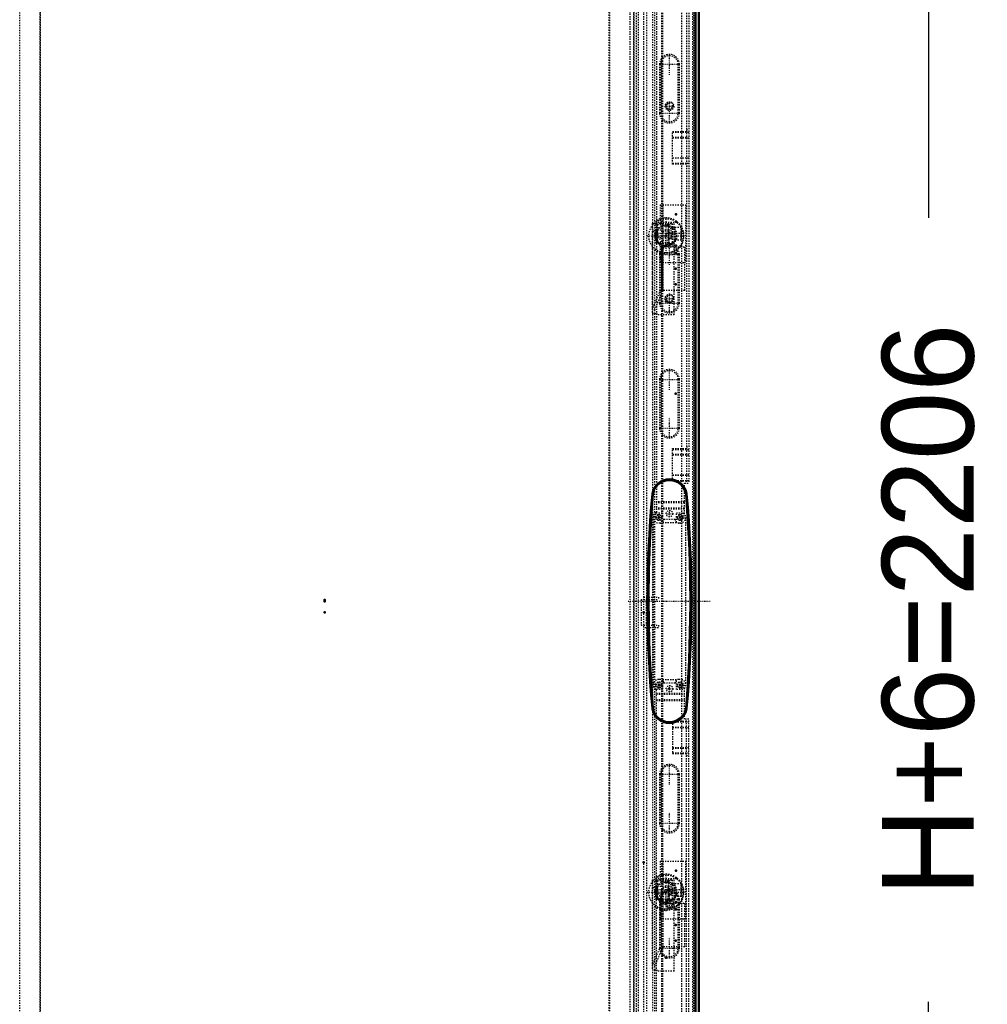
# Model space of a CAD drawing. Header units: millimetres. Extents: x -4 to 2880, y 0 to 4802.
# Tile 5 of 14: x 769 to 1543, y 2439 to 3227. Entities that reach past the tile are written whole.
import ezdxf

# ---------------------------------------------------------------- set-up
doc = ezdxf.new("R2010")
doc.units = ezdxf.units.MM
doc.linetypes.add('Center', pattern=[1.5, 0.45, -0.5, 0.05, -0.5])
doc.linetypes.add('Dashed', pattern=[2, 1, -1])
for name, color, linetype, lineweight in [('2d ConnectionPoints', 7, 'Continuous', 50), ('AM_0', 7, 'Continuous', 50), ('AM_5', 3, 'Continuous', 25), ('AM_7', 7, 'Center', 25), ('AM_9', 6, 'Dashed', 25)]:
    doc.layers.add(name, color=color, linetype=linetype, lineweight=lineweight)
doc.dimstyles.new('ISO-25', dxfattribs={"dimtxt": 2.5, "dimasz": 2.5, "dimexe": 1.25, "dimexo": 0.625, "dimtad": 1, "dimtxsty": 'Standard', "dimcen": 2.5, "dimadec": 0, "dimazin": 0, "dimtfac": 1, "dimtmove": 0, "dimatfit": 3, "dimfxl": 1, "dimarcsym": 0})

# ---------------------------------------------------------------- blocks, each defined once
blk = doc.blocks.new('55_MP2206_0__P1_0_in_MCS22066R5_0L__1300')
at = {"layer": 'AM_9'}
for p, q in [((768.73, 1705.9), (768.73, 3799.9)), ((1256.73, 3799.9), (1256.73, 1705.9)), ((1259.73, 3799.9), (1259.73, 1705.9)), ((784.73, 3795.9), (784.73, 1709.9)), ((1240.73, 1709.9), (1240.73, 3795.9))]:
    blk.add_line(p, q, dxfattribs=at)
blk = doc.blocks.new('58_LSSD2200_0__Espagnolette_Bottom_0_in_MCS22066R5_0L__1300')
at = {"layer": 'AM_7'}
for p, q in [((1288.48, 3183.02), (1288.48, 3199.64)), ((1280.17, 3191.33), (1296.79, 3191.33)), ((1280.17, 3152.33), (1296.79, 3152.33)), ((1288.48, 3031.02), (1288.48, 3047.64)), ((1280.17, 3039.33), (1296.79, 3039.33)), ((1288.48, 2992.02), (1288.48, 3008.64)), ((1280.17, 3000.33), (1296.79, 3000.33)), ((1288.48, 2931.02), (1288.48, 2947.64)), ((1280.17, 2939.33), (1296.79, 2939.33)), ((1288.48, 2892.02), (1288.48, 2908.64)), ((1280.17, 2900.33), (1296.79, 2900.33))]:
    blk.add_line(p, q, dxfattribs=at)
at = {"layer": 'AM_9'}
for p, q in [((1277.98, 3787.87), (1277.98, 2832.93)), ((1301.98, 3764.4), (1301.98, 2856.4)), ((1303.98, 3764.4), (1303.98, 2856.4)), ((1280.56, 3191.33), (1280.56, 3152.33)), ((1281.56, 3191.33), (1280.56, 3191.33)), ((1281.56, 3191.33), (1281.56, 3152.33)), ((1295.39, 3152.33), (1295.39, 3191.33)), ((1295.39, 3191.33), (1296.39, 3191.33)), ((1296.39, 3152.33), (1296.39, 3191.33)), ((1281.56, 3152.33), (1280.56, 3152.33)), ((1295.39, 3152.33), (1296.39, 3152.33)), ((1290.98, 3137.69), (1301.98, 3137.69)), ((1290.98, 3111.55), (1290.98, 3137.69)), ((1290.98, 3136.97), (1303.98, 3136.97)), ((1301.98, 3139.1), (1303.98, 3139.1)), ((1290.98, 3133.12), (1301.98, 3133.12)), ((1290.98, 3132.6), (1303.98, 3132.6)), ((1290.98, 3116.6), (1303.98, 3116.6)), ((1290.98, 3116.41), (1301.98, 3116.41)), ((1290.98, 3112.23), (1303.98, 3112.23)), ((1301.98, 3111.55), (1290.98, 3111.55)), ((1301.98, 3110.1), (1303.98, 3110.1)), ((1280.56, 3039.33), (1280.56, 3000.33)), ((1281.56, 3039.33), (1280.56, 3039.33)), ((1281.56, 3039.33), (1281.56, 3000.33)), ((1295.39, 3000.33), (1295.39, 3039.33)), ((1295.39, 3039.33), (1296.39, 3039.33)), ((1296.39, 3000.33), (1296.39, 3039.33)), ((1281.56, 3000.33), (1280.56, 3000.33)), ((1295.39, 3000.33), (1296.39, 3000.33)), ((1280.56, 2939.33), (1280.56, 2900.33)), ((1281.56, 2939.33), (1280.56, 2939.33)), ((1281.56, 2939.33), (1281.56, 2900.33)), ((1295.39, 2900.33), (1295.39, 2939.33)), ((1295.39, 2939.33), (1296.39, 2939.33)), ((1296.39, 2900.33), (1296.39, 2939.33)), ((1281.56, 2900.33), (1280.56, 2900.33)), ((1295.39, 2900.33), (1296.39, 2900.33)), ((1290.98, 2883.99), (1301.98, 2883.99)), ((1290.98, 2857.85), (1290.98, 2883.99)), ((1290.98, 2883.27), (1303.98, 2883.27)), ((1301.98, 2885.4), (1303.98, 2885.4)), ((1290.98, 2879.42), (1301.98, 2879.42)), ((1290.98, 2878.9), (1303.98, 2878.9)), ((1290.98, 2862.9), (1303.98, 2862.9)), ((1290.98, 2862.71), (1301.98, 2862.71)), ((1290.98, 2858.53), (1303.98, 2858.53)), ((1301.98, 2857.85), (1290.98, 2857.85)), ((1300.48, 2831.73), (1300.48, 2856.4)), ((1300.48, 2856.4), (1303.98, 2856.4)), ((1300.48, 2841.28), (1277.98, 2841.28)), ((1300.48, 2840.45), (1277.98, 2840.45)), ((1300.48, 2836.23), (1277.98, 2836.23)), ((1300.48, 2835.4), (1277.98, 2835.4)), ((1283.98, 2827.4), (1292.98, 2827.4)), ((1280.98, 2824.4), (1279.98, 2824.4)), ((1296.98, 2824.4), (1295.98, 2824.4))]:
    blk.add_line(p, q, dxfattribs=at)
for centre, radius, start, end in [((1288.48, 3191.33), 7.91, 0, 180), ((1288.48, 3191.33), 6.91, 0, 180), ((1288.48, 3152.33), 7.91, 180, 0), ((1288.48, 3152.33), 6.91, 180, 360), ((1288.48, 3039.33), 7.91, 0, 180), ((1288.48, 3039.33), 6.91, 360, 180), ((1288.48, 3000.33), 7.91, 180, 0), ((1288.48, 3000.33), 6.91, 180, 0), ((1288.48, 2939.33), 7.91, 0, 180), ((1288.48, 2939.33), 6.91, 0, 180), ((1288.48, 2900.33), 7.91, 180, 0), ((1288.48, 2900.33), 6.91, 180, 360), ((1279.98, 2828.9), 4.5, 116.3878, 270), ((1280.98, 2827.4), 3, 270, 360), ((1295.98, 2827.4), 3, 180, 270), ((1296.98, 2828.9), 4.5, 270, 38.94244)]:
    blk.add_arc(centre, radius, start, end, dxfattribs=at)
blk = doc.blocks.new('59_LSSD2200_0__Espagnolette_Top_0_in_MCS22066R5_0L__1300')
at = {"layer": 'AM_7'}
for p, q in [((1288.48, 2615.16), (1288.48, 2631.78)), ((1280.17, 2623.47), (1296.79, 2623.47)), ((1288.48, 2576.16), (1288.48, 2592.78)), ((1280.17, 2584.47), (1296.79, 2584.47)), ((1288.48, 2515.16), (1288.48, 2531.78)), ((1280.17, 2523.47), (1296.79, 2523.47)), ((1288.48, 2476.16), (1288.48, 2492.78)), ((1280.17, 2484.47), (1296.79, 2484.47))]:
    blk.add_line(p, q, dxfattribs=at)
at = {"layer": 'AM_9'}
for p, q in [((1279.98, 2699.4), (1280.98, 2699.4)), ((1292.98, 2696.4), (1283.98, 2696.4)), ((1295.98, 2699.4), (1296.98, 2699.4)), ((1277.98, 1735.93), (1277.98, 2690.87)), ((1277.98, 2688.4), (1300.48, 2688.4)), ((1277.98, 2687.57), (1300.48, 2687.57)), ((1300.48, 2667.4), (1300.48, 2692.07)), ((1277.98, 2683.35), (1300.48, 2683.35)), ((1277.98, 2682.52), (1300.48, 2682.52)), ((1290.98, 2665.95), (1301.98, 2665.95)), ((1290.98, 2665.95), (1290.98, 2639.81)), ((1290.98, 2665.27), (1303.98, 2665.27)), ((1303.98, 2667.4), (1300.48, 2667.4)), ((1301.98, 1759.4), (1301.98, 2667.4)), ((1303.98, 1759.4), (1303.98, 2667.4)), ((1290.98, 2661.09), (1301.98, 2661.09)), ((1290.98, 2660.9), (1303.98, 2660.9)), ((1290.98, 2644.9), (1303.98, 2644.9)), ((1290.98, 2644.38), (1301.98, 2644.38)), ((1290.98, 2640.53), (1303.98, 2640.53)), ((1301.98, 2639.81), (1290.98, 2639.81)), ((1301.98, 2638.4), (1303.98, 2638.4)), ((1280.56, 2623.47), (1280.56, 2584.47)), ((1281.56, 2623.47), (1280.56, 2623.47)), ((1281.56, 2623.47), (1281.56, 2584.47)), ((1295.39, 2584.47), (1295.39, 2623.47)), ((1295.39, 2623.47), (1296.39, 2623.47)), ((1296.39, 2584.47), (1296.39, 2623.47)), ((1281.56, 2584.47), (1280.56, 2584.47)), ((1295.39, 2584.47), (1296.39, 2584.47)), ((1280.56, 2523.47), (1280.56, 2484.47)), ((1281.56, 2523.47), (1280.56, 2523.47)), ((1281.56, 2523.47), (1281.56, 2484.47)), ((1295.39, 2484.47), (1295.39, 2523.47)), ((1295.39, 2523.47), (1296.39, 2523.47)), ((1296.39, 2484.47), (1296.39, 2523.47)), ((1281.56, 2484.47), (1280.56, 2484.47)), ((1295.39, 2484.47), (1296.39, 2484.47))]:
    blk.add_line(p, q, dxfattribs=at)
for centre, radius, start, end in [((1279.98, 2694.9), 4.5, 90, 243.6122), ((1280.98, 2696.4), 3, 360, 90), ((1295.98, 2696.4), 3, 90, 180), ((1296.98, 2694.9), 4.5, 321.05756, 90), ((1288.48, 2623.47), 7.91, 0, 180), ((1288.48, 2623.47), 6.91, 0, 180), ((1288.48, 2584.47), 7.91, 180, 0), ((1288.48, 2584.47), 6.91, 180, 0), ((1288.48, 2523.47), 7.91, 0, 180), ((1288.48, 2523.47), 6.91, 0, 180), ((1288.48, 2484.47), 7.91, 180, 0), ((1288.48, 2484.47), 6.91, 180, 0)]:
    blk.add_arc(centre, radius, start, end, dxfattribs=at)
blk = doc.blocks.new('60_LSSDXXXX_0__Lock_0_in_MCS22066R5_0L__1300')
at = {"layer": 'AM_0'}
for p, q in [((1275.24, 2847.78), (1274.78, 2847.85)), ((1301.71, 2847.78), (1302.18, 2847.85)), ((1275.24, 2676.02), (1274.78, 2675.95)), ((1301.71, 2676.02), (1302.18, 2675.95))]:
    blk.add_line(p, q, dxfattribs=at)
for points in [[(1301.71, 2847.78), (1300.59, 2851.29), (1298.51, 2854.37), (1295.21, 2857.02), (1290.84, 2858.6), (1286.43, 2858.65), (1282.47, 2857.4), (1278.99, 2854.94), (1276.33, 2851.21), (1275.24, 2847.78)], [(1275.24, 2847.78), (1273.87, 2828.46), (1272.83, 2808.95), (1272.08, 2786.95), (1271.78, 2764.9), (1271.95, 2742.85), (1272.6, 2720.46), (1273.7, 2698.15), (1275.24, 2676.02)], [(1301.71, 2676.02), (1303.08, 2695.34), (1304.12, 2714.85), (1304.87, 2736.85), (1305.17, 2758.9), (1305, 2780.95), (1304.36, 2803.34), (1303.25, 2825.65), (1301.71, 2847.78)], [(1275.24, 2676.02), (1276.36, 2672.51), (1278.45, 2669.43), (1281.74, 2666.78), (1286.11, 2665.2), (1290.52, 2665.15), (1294.49, 2666.4), (1297.96, 2668.86), (1300.63, 2672.59), (1301.71, 2676.02)]]:
    blk.add_lwpolyline(points, dxfattribs=at)
for centre, radius, start, end in [((1288.48, 2845.5), 13.9, 9.71432, 170.28568), ((2244.98, 2761.9), 974, 174.93766, 185.06234), ((331.98, 2761.9), 974, 354.93766, 5.06234), ((1288.48, 2678.3), 13.9, 189.71432, 350.28568)]:
    blk.add_arc(centre, radius, start, end, dxfattribs=at)
at = {"layer": 'AM_7'}
for p, q in [((1277.35, 2828.9), (1282.6, 2828.9)), ((1279.98, 2826.28), (1279.98, 2831.53)), ((1294.35, 2828.9), (1299.6, 2828.9)), ((1296.98, 2826.28), (1296.98, 2831.53)), ((1255.48, 2761.9), (1321.48, 2761.9)), ((1277.35, 2694.9), (1282.6, 2694.9)), ((1279.98, 2692.28), (1279.98, 2697.53)), ((1294.35, 2694.9), (1299.6, 2694.9)), ((1296.98, 2692.28), (1296.98, 2697.53))]:
    blk.add_line(p, q, dxfattribs=at)
at = {"layer": 'AM_9'}
for centre, radius in [((1279.98, 2828.9), 2.5), ((1279.98, 2828.9), 2), ((1296.98, 2828.9), 2.5), ((1296.98, 2828.9), 2), ((1279.98, 2694.9), 2.5), ((1279.98, 2694.9), 2), ((1296.98, 2694.9), 2.5), ((1296.98, 2694.9), 2)]:
    blk.add_circle(centre, radius, dxfattribs=at)
blk = doc.blocks.new('61_DN2206R5_0__Plain_door_0_in_MCS22066R5_0L__1300')
at = {"layer": 'AM_0'}
blk.add_line((1309.28, 1670.9), (1309.28, 3852.9), dxfattribs=at)
at = {"layer": 'AM_5', "linetype": 'Dashed'}
for centre in [(1288.48, 3157.9), (1288.48, 3003.9), (1288.48, 2519.9)]:
    blk.add_arc(centre, 2.39, 75, 15, dxfattribs=at)
at = {"layer": 'AM_7'}
for p, q in [((1288.48, 3144.02), (1288.48, 3161.58)), ((1284.8, 3157.9), (1292.15, 3157.9)), ((1284.8, 3003.9), (1292.15, 3003.9)), ((1285.75, 2831.9), (1291.21, 2831.9)), ((1288.48, 2829.17), (1288.48, 2834.63)), ((1288.48, 2689.17), (1288.48, 2694.63)), ((1285.75, 2691.9), (1291.21, 2691.9)), ((1284.8, 2519.9), (1292.15, 2519.9))]:
    blk.add_line(p, q, dxfattribs=at)
at = {"layer": 'AM_9'}
for p, q in [((1274.78, 3849.4), (1274.78, 1674.4)), ((1307.28, 1672.9), (1307.28, 3850.9)), ((1261.78, 3816.4), (1261.78, 1707.4)), ((785.28, 1746.15), (785.28, 3777.65)), ((1240.28, 1746.15), (1240.28, 3777.65)), ((1260.28, 1746.15), (1260.28, 3777.65)), ((1275.73, 2827.16), (1277.73, 2832.65)), ((1277.73, 2832.65), (1282.98, 2832.65)), ((1282.98, 2832.65), (1282.98, 2824.9)), ((1293.98, 2824.9), (1293.98, 2832.65)), ((1293.98, 2832.65), (1299.23, 2832.65)), ((1299.23, 2832.65), (1301.23, 2827.16)), ((1275.73, 2696.64), (1275.73, 2827.16)), ((1282.98, 2824.9), (1293.98, 2824.9)), ((1301.23, 2827.16), (1301.23, 2696.64)), ((1277.73, 2691.15), (1275.73, 2696.64)), ((1293.98, 2698.9), (1282.98, 2698.9)), ((1282.98, 2698.9), (1282.98, 2691.15)), ((1293.98, 2691.15), (1293.98, 2698.9)), ((1301.23, 2696.64), (1299.23, 2691.15)), ((1282.98, 2691.15), (1277.73, 2691.15)), ((1299.23, 2691.15), (1293.98, 2691.15))]:
    blk.add_line(p, q, dxfattribs=at)
for centre, radius in [((1288.48, 3157.9), 3.5), ((1288.48, 3157.9), 3), ((1288.48, 3003.9), 3.5), ((1288.48, 3003.9), 3), ((1288.48, 2831.9), 2.6), ((1288.48, 2691.9), 2.6), ((1288.48, 2519.9), 3.5), ((1288.48, 2519.9), 3)]:
    blk.add_circle(centre, radius, dxfattribs=at)
blk = doc.blocks.new('67_DNMK01_0__Rod_catches_2_0_in_MCS22066R5_0L__1300')
at = {"layer": 'AM_7'}
blk.add_line((1299.2, 2530.9), (1277.2, 2530.9), dxfattribs=at)
at = {"layer": 'AM_9'}
for p, q in [((1280.93, 2553.9), (1280.93, 2538.9)), ((1280.93, 2553.9), (1301.2, 2553.9)), ((1283.2, 2553.9), (1283.2, 2507.9)), ((1301.2, 2553.9), (1301.2, 2507.9)), ((1280.93, 2538.9), (1277.52, 2538.44)), ((1277.52, 2538.44), (1277.52, 2523.36)), ((1277.52, 2538.44), (1278.66, 2538.44)), ((1278.66, 2538.44), (1278.66, 2523.36)), ((1278.66, 2538.44), (1278.73, 2538.09)), ((1278.73, 2538.09), (1287.78, 2538.09)), ((1278.73, 2538.09), (1278.8, 2533.9)), ((1280.93, 2538.9), (1290.7, 2538.9)), ((1287.7, 2533.9), (1287.78, 2538.09)), ((1287.78, 2538.09), (1287.86, 2538.48)), ((1287.86, 2538.48), (1290.7, 2538.9)), ((1287.86, 2538.48), (1287.86, 2523.32)), ((1290.7, 2538.9), (1290.7, 2522.9)), ((1278.2, 2528.4), (1278.2, 2533.4)), ((1278.7, 2533.4), (1278.2, 2533.4)), ((1278.2, 2528.4), (1278.7, 2528.4)), ((1278.7, 2528.4), (1278.7, 2533.4)), ((1278.72, 2532.9), (1278.7, 2532.9)), ((1278.7, 2528.9), (1278.72, 2528.9)), ((1278.8, 2533.9), (1287.7, 2533.9)), ((1278.8, 2533.9), (1278.8, 2527.9)), ((1287.7, 2533.9), (1287.7, 2527.9)), ((1287.9, 2533.4), (1287.78, 2533.4)), ((1287.78, 2528.4), (1287.9, 2528.4)), ((1287.9, 2526.9), (1287.9, 2534.9)), ((1289.9, 2534.9), (1287.9, 2534.9)), ((1292.9, 2535.9), (1289.9, 2534.9)), ((1289.9, 2526.9), (1289.9, 2534.9)), ((1297.9, 2535.9), (1292.9, 2535.9)), ((1292.9, 2525.9), (1292.9, 2535.9)), ((1297.9, 2525.9), (1297.9, 2535.9)), ((1298.2, 2534.6), (1297.9, 2534.6)), ((1298.2, 2527.2), (1298.2, 2534.6)), ((1278.66, 2523.36), (1277.52, 2523.36)), ((1277.52, 2523.36), (1280.93, 2522.9)), ((1278.73, 2523.71), (1278.66, 2523.36)), ((1278.8, 2527.9), (1278.73, 2523.71)), ((1278.73, 2523.71), (1287.78, 2523.71)), ((1278.8, 2527.9), (1287.7, 2527.9)), ((1280.93, 2522.9), (1280.93, 2507.9)), ((1280.93, 2522.9), (1290.7, 2522.9)), ((1287.78, 2523.71), (1287.7, 2527.9)), ((1287.86, 2523.32), (1287.78, 2523.71)), ((1290.7, 2522.9), (1287.86, 2523.32)), ((1287.9, 2526.9), (1289.9, 2526.9)), ((1289.9, 2526.9), (1292.9, 2525.9)), ((1292.9, 2525.9), (1297.9, 2525.9)), ((1297.9, 2527.2), (1298.2, 2527.2)), ((1280.93, 2507.9), (1301.2, 2507.9))]:
    blk.add_line(p, q, dxfattribs=at)
for points in [[(1278.7, 2528.72), (1278.7, 2528.84), (1278.7, 2528.97), (1278.69, 2529.12), (1278.69, 2529.27), (1278.69, 2529.45), (1278.69, 2529.63), (1278.69, 2529.82), (1278.68, 2530.02), (1278.68, 2530.23), (1278.68, 2530.44), (1278.68, 2530.66), (1278.68, 2530.88), (1278.68, 2531.09), (1278.68, 2531.31), (1278.68, 2531.52), (1278.68, 2531.73), (1278.69, 2531.93), (1278.69, 2532.13), (1278.69, 2532.31), (1278.69, 2532.49), (1278.69, 2532.65), (1278.7, 2532.8), (1278.7, 2532.93), (1278.7, 2533.05), (1278.7, 2533.08)], [(1278.7, 2532.48), (1278.71, 2532.58), (1278.71, 2532.67), (1278.71, 2532.74), (1278.71, 2532.8), (1278.72, 2532.85), (1278.72, 2532.88), (1278.72, 2532.9), (1278.72, 2532.9)], [(1278.72, 2528.9), (1278.72, 2528.91), (1278.72, 2528.93), (1278.72, 2528.97), (1278.71, 2529.02), (1278.71, 2529.09), (1278.71, 2529.17), (1278.7, 2529.26), (1278.7, 2529.32)], [(1278.72, 2532.9), (1278.73, 2532.89), (1278.73, 2532.87), (1278.73, 2532.83), (1278.74, 2532.78), (1278.74, 2532.71), (1278.74, 2532.63), (1278.74, 2532.54), (1278.75, 2532.43), (1278.75, 2532.31), (1278.75, 2532.19), (1278.75, 2532.05), (1278.76, 2531.9), (1278.76, 2531.75), (1278.76, 2531.58), (1278.76, 2531.42), (1278.76, 2531.25), (1278.76, 2531.07), (1278.76, 2530.9), (1278.76, 2530.73), (1278.76, 2530.55), (1278.76, 2530.38), (1278.76, 2530.22), (1278.76, 2530.05), (1278.76, 2529.9), (1278.75, 2529.75), (1278.75, 2529.61), (1278.75, 2529.49), (1278.75, 2529.37), (1278.74, 2529.26), (1278.74, 2529.17), (1278.74, 2529.09), (1278.74, 2529.02), (1278.73, 2528.97), (1278.73, 2528.93), (1278.73, 2528.91), (1278.72, 2528.9)], [(1287.74, 2530.9), (1287.74, 2531.12), (1287.74, 2531.33), (1287.74, 2531.55), (1287.74, 2531.76), (1287.74, 2531.96), (1287.74, 2532.15), (1287.75, 2532.33), (1287.75, 2532.51), (1287.75, 2532.67), (1287.75, 2532.82), (1287.76, 2532.95), (1287.76, 2533.07), (1287.76, 2533.17), (1287.77, 2533.25), (1287.77, 2533.31), (1287.77, 2533.36), (1287.78, 2533.39), (1287.78, 2533.4)], [(1287.78, 2528.4), (1287.78, 2528.41), (1287.77, 2528.44), (1287.77, 2528.49), (1287.77, 2528.55), (1287.76, 2528.63), (1287.76, 2528.73), (1287.76, 2528.85), (1287.75, 2528.98), (1287.75, 2529.13), (1287.75, 2529.29), (1287.75, 2529.47), (1287.74, 2529.65), (1287.74, 2529.84), (1287.74, 2530.04), (1287.74, 2530.25), (1287.74, 2530.47), (1287.74, 2530.68), (1287.74, 2530.9)], [(1287.78, 2533.4), (1287.79, 2533.39), (1287.79, 2533.36), (1287.79, 2533.31), (1287.8, 2533.25), (1287.8, 2533.17), (1287.8, 2533.07), (1287.81, 2532.95), (1287.81, 2532.82), (1287.81, 2532.67), (1287.82, 2532.51), (1287.82, 2532.33), (1287.82, 2532.15), (1287.82, 2531.96), (1287.82, 2531.76), (1287.82, 2531.55), (1287.82, 2531.33), (1287.83, 2531.12), (1287.83, 2530.9), (1287.83, 2530.68), (1287.82, 2530.47), (1287.82, 2530.25), (1287.82, 2530.04), (1287.82, 2529.84), (1287.82, 2529.65), (1287.82, 2529.47), (1287.82, 2529.29), (1287.81, 2529.13), (1287.81, 2528.98), (1287.81, 2528.85), (1287.8, 2528.73), (1287.8, 2528.63), (1287.8, 2528.55), (1287.79, 2528.49), (1287.79, 2528.44), (1287.79, 2528.41), (1287.78, 2528.4)]]:
    blk.add_lwpolyline(points, dxfattribs=at)
blk = doc.blocks.new('68_DNMK01_0__Rod_catches_3_0_in_MCS22066R5_0L__1300')
at = {"layer": 'AM_7'}
blk.add_line((1299.2, 3055.9), (1277.2, 3055.9), dxfattribs=at)
at = {"layer": 'AM_9'}
for p, q in [((1280.93, 3078.9), (1280.93, 3063.9)), ((1280.93, 3078.9), (1301.2, 3078.9)), ((1283.2, 3078.9), (1283.2, 3032.9)), ((1301.2, 3078.9), (1301.2, 3032.9)), ((1280.93, 3063.9), (1277.52, 3063.44)), ((1280.93, 3063.9), (1290.7, 3063.9)), ((1287.86, 3063.48), (1290.7, 3063.9)), ((1290.7, 3063.9), (1290.7, 3047.9)), ((1277.52, 3063.44), (1277.52, 3048.36)), ((1277.52, 3063.44), (1278.66, 3063.44)), ((1278.2, 3053.4), (1278.2, 3058.4)), ((1278.7, 3058.4), (1278.2, 3058.4)), ((1278.66, 3063.44), (1278.66, 3048.36)), ((1278.66, 3063.44), (1278.73, 3063.09)), ((1278.7, 3053.4), (1278.7, 3058.4)), ((1278.72, 3057.9), (1278.7, 3057.9)), ((1278.73, 3063.09), (1287.78, 3063.09)), ((1278.73, 3063.09), (1278.8, 3058.9)), ((1278.8, 3058.9), (1287.7, 3058.9)), ((1278.8, 3058.9), (1278.8, 3052.9)), ((1287.7, 3058.9), (1287.78, 3063.09)), ((1287.7, 3058.9), (1287.7, 3052.9)), ((1287.78, 3063.09), (1287.86, 3063.48)), ((1287.9, 3058.4), (1287.78, 3058.4)), ((1287.86, 3063.48), (1287.86, 3048.32)), ((1287.9, 3051.9), (1287.9, 3059.9)), ((1289.9, 3059.9), (1287.9, 3059.9)), ((1292.9, 3060.9), (1289.9, 3059.9)), ((1289.9, 3051.9), (1289.9, 3059.9)), ((1297.9, 3060.9), (1292.9, 3060.9)), ((1292.9, 3050.9), (1292.9, 3060.9)), ((1297.9, 3050.9), (1297.9, 3060.9)), ((1298.2, 3059.6), (1297.9, 3059.6)), ((1298.2, 3052.2), (1298.2, 3059.6)), ((1278.66, 3048.36), (1277.52, 3048.36)), ((1277.52, 3048.36), (1280.93, 3047.9)), ((1278.2, 3053.4), (1278.7, 3053.4)), ((1278.73, 3048.71), (1278.66, 3048.36)), ((1278.7, 3053.9), (1278.72, 3053.9)), ((1278.8, 3052.9), (1278.73, 3048.71)), ((1278.73, 3048.71), (1287.78, 3048.71)), ((1278.8, 3052.9), (1287.7, 3052.9)), ((1280.93, 3047.9), (1280.93, 3032.9)), ((1280.93, 3047.9), (1290.7, 3047.9)), ((1287.78, 3048.71), (1287.7, 3052.9)), ((1287.78, 3053.4), (1287.9, 3053.4)), ((1287.86, 3048.32), (1287.78, 3048.71)), ((1290.7, 3047.9), (1287.86, 3048.32)), ((1287.9, 3051.9), (1289.9, 3051.9)), ((1289.9, 3051.9), (1292.9, 3050.9)), ((1292.9, 3050.9), (1297.9, 3050.9)), ((1297.9, 3052.2), (1298.2, 3052.2)), ((1280.93, 3032.9), (1301.2, 3032.9))]:
    blk.add_line(p, q, dxfattribs=at)
for points in [[(1278.7, 3053.72), (1278.7, 3053.84), (1278.7, 3053.97), (1278.69, 3054.12), (1278.69, 3054.27), (1278.69, 3054.45), (1278.69, 3054.63), (1278.69, 3054.82), (1278.68, 3055.02), (1278.68, 3055.23), (1278.68, 3055.44), (1278.68, 3055.66), (1278.68, 3055.88), (1278.68, 3056.09), (1278.68, 3056.31), (1278.68, 3056.52), (1278.68, 3056.73), (1278.69, 3056.93), (1278.69, 3057.13), (1278.69, 3057.31), (1278.69, 3057.49), (1278.69, 3057.65), (1278.7, 3057.8), (1278.7, 3057.93), (1278.7, 3058.05), (1278.7, 3058.08)], [(1278.7, 3057.48), (1278.71, 3057.58), (1278.71, 3057.67), (1278.71, 3057.74), (1278.71, 3057.8), (1278.72, 3057.85), (1278.72, 3057.88), (1278.72, 3057.9), (1278.72, 3057.9)], [(1278.72, 3057.9), (1278.73, 3057.89), (1278.73, 3057.87), (1278.73, 3057.83), (1278.74, 3057.78), (1278.74, 3057.71), (1278.74, 3057.63), (1278.74, 3057.54), (1278.75, 3057.43), (1278.75, 3057.31), (1278.75, 3057.19), (1278.75, 3057.05), (1278.76, 3056.9), (1278.76, 3056.75), (1278.76, 3056.58), (1278.76, 3056.42), (1278.76, 3056.25), (1278.76, 3056.07), (1278.76, 3055.9), (1278.76, 3055.73), (1278.76, 3055.55), (1278.76, 3055.38), (1278.76, 3055.22), (1278.76, 3055.05), (1278.76, 3054.9), (1278.75, 3054.75), (1278.75, 3054.61), (1278.75, 3054.49), (1278.75, 3054.37), (1278.74, 3054.26), (1278.74, 3054.17), (1278.74, 3054.09), (1278.74, 3054.02), (1278.73, 3053.97), (1278.73, 3053.93), (1278.73, 3053.91), (1278.72, 3053.9)], [(1287.74, 3055.9), (1287.74, 3056.12), (1287.74, 3056.33), (1287.74, 3056.55), (1287.74, 3056.76), (1287.74, 3056.96), (1287.74, 3057.15), (1287.75, 3057.33), (1287.75, 3057.51), (1287.75, 3057.67), (1287.75, 3057.82), (1287.76, 3057.95), (1287.76, 3058.07), (1287.76, 3058.17), (1287.77, 3058.25), (1287.77, 3058.31), (1287.77, 3058.36), (1287.78, 3058.39), (1287.78, 3058.4)], [(1287.78, 3053.4), (1287.78, 3053.41), (1287.77, 3053.44), (1287.77, 3053.49), (1287.77, 3053.55), (1287.76, 3053.63), (1287.76, 3053.73), (1287.76, 3053.85), (1287.75, 3053.98), (1287.75, 3054.13), (1287.75, 3054.29), (1287.75, 3054.47), (1287.74, 3054.65), (1287.74, 3054.84), (1287.74, 3055.04), (1287.74, 3055.25), (1287.74, 3055.47), (1287.74, 3055.68), (1287.74, 3055.9)], [(1287.78, 3058.4), (1287.79, 3058.39), (1287.79, 3058.36), (1287.79, 3058.31), (1287.8, 3058.25), (1287.8, 3058.17), (1287.8, 3058.07), (1287.81, 3057.95), (1287.81, 3057.82), (1287.81, 3057.67), (1287.82, 3057.51), (1287.82, 3057.33), (1287.82, 3057.15), (1287.82, 3056.96), (1287.82, 3056.76), (1287.82, 3056.55), (1287.82, 3056.33), (1287.83, 3056.12), (1287.83, 3055.9), (1287.83, 3055.68), (1287.82, 3055.47), (1287.82, 3055.25), (1287.82, 3055.04), (1287.82, 3054.84), (1287.82, 3054.65), (1287.82, 3054.47), (1287.82, 3054.29), (1287.81, 3054.13), (1287.81, 3053.98), (1287.81, 3053.85), (1287.8, 3053.73), (1287.8, 3053.63), (1287.8, 3053.55), (1287.79, 3053.49), (1287.79, 3053.44), (1287.79, 3053.41), (1287.78, 3053.4)], [(1278.72, 3053.9), (1278.72, 3053.91), (1278.72, 3053.93), (1278.72, 3053.97), (1278.71, 3054.02), (1278.71, 3054.09), (1278.71, 3054.17), (1278.7, 3054.26), (1278.7, 3054.32)]]:
    blk.add_lwpolyline(points, dxfattribs=at)
blk = doc.blocks.new('71_CMB_600_0__Middle_Profile_2_0_in_MCS22066R5_0L__1300')
at = {"layer": 'AM_9'}
for p, q in [((1267.73, 2765.15), (1279.73, 2765.15)), ((1279.73, 2765.15), (1279.73, 2763.15)), ((1265.73, 2763.15), (1279.73, 2763.15)), ((1265.73, 2763.15), (1265.73, 2742.65)), ((1269.73, 2763.15), (1269.73, 2742.65)), ((1265.73, 2742.65), (1279.73, 2742.65)), ((1279.73, 2742.65), (1279.73, 2740.65)), ((1279.73, 2740.65), (1267.73, 2740.65))]:
    blk.add_line(p, q, dxfattribs=at)
blk = doc.blocks.new('72_CRP2206R5_0__Rear_Panel_0_in_MCS22066R5_0L__1300')
at = {"layer": 'AM_7'}
for p, q in [((1285.73, 3039.08), (1285.73, 3069.22)), ((1270.67, 3054.15), (1300.8, 3054.15)), ((1285.73, 2514.08), (1285.73, 2544.22)), ((1270.67, 2529.15), (1300.8, 2529.15))]:
    blk.add_line(p, q, dxfattribs=at)
at = {"layer": 'AM_9'}
for p, q in [((1307.73, 3840.9), (1307.73, 1673.35)), ((1309.23, 3840.9), (1309.23, 1671.85)), ((1263.73, 1694.35), (1263.73, 3811.35)), ((1276.73, 3063.9), (1276.73, 3779.4)), ((1276.73, 2538.9), (1276.73, 2991.9)), ((1276.73, 1813.9), (1276.73, 2466.9))]:
    blk.add_line(p, q, dxfattribs=at)
for centre, radius in [((1285.73, 3054.15), 13.73), ((1285.73, 3054.15), 8.65), ((1285.73, 3054.15), 8.03), ((1285.73, 3054.15), 4), ((1285.73, 2529.15), 13.73), ((1285.73, 2529.15), 8.65), ((1285.73, 2529.15), 8.03), ((1285.73, 2529.15), 4)]:
    blk.add_circle(centre, radius, dxfattribs=at)
for centre in [(1285.73, 3054.15), (1285.73, 2529.15)]:
    blk.add_arc(centre, 14.35, 231.1578, 128.8422, dxfattribs=at)
blk = doc.blocks.new('76_CRPK060RPMK4R_0_in_MCS22066R5_0L__1300')
at = {"layer": 'AM_9'}
for p, q in [((1274.73, 3063.9), (1278.73, 3063.9)), ((1274.73, 3063.9), (1274.73, 2991.9)), ((1276.73, 2991.9), (1276.73, 3063.9)), ((1278.73, 3063.9), (1278.73, 3064.9)), ((1292.33, 3064.9), (1278.73, 3064.9)), ((1292.33, 2990.9), (1292.33, 3064.9)), ((1274.73, 3060.09), (1281.08, 3045.4)), ((1283.44, 3045.4), (1276.73, 3060.92)), ((1281.08, 3045.4), (1300.73, 3045.4)), ((1282.33, 3010.4), (1282.33, 3045.4)), ((1283.44, 3010.4), (1283.44, 3045.4)), ((1300.73, 3010.4), (1300.73, 3045.4)), ((1281.08, 3010.4), (1274.73, 2995.71)), ((1276.73, 2994.88), (1283.44, 3010.4)), ((1300.73, 3010.4), (1281.08, 3010.4)), ((1274.73, 2991.9), (1278.73, 2991.9)), ((1278.73, 2990.9), (1278.73, 2991.9)), ((1292.33, 2990.9), (1278.73, 2990.9))]:
    blk.add_line(p, q, dxfattribs=at)
blk = doc.blocks.new('77_CRPK060RPMK5F_0_in_MCS22066R5_0L__1300')
at = {"layer": 'AM_9'}
for p, q in [((1274.73, 2538.9), (1278.73, 2538.9)), ((1274.73, 2538.9), (1274.73, 2466.9)), ((1276.73, 2466.9), (1276.73, 2538.9)), ((1278.73, 2538.9), (1278.73, 2539.9)), ((1292.33, 2539.9), (1278.73, 2539.9)), ((1292.33, 2465.9), (1292.33, 2539.9)), ((1274.73, 2535.09), (1281.08, 2520.4)), ((1283.44, 2520.4), (1276.73, 2535.92)), ((1281.08, 2520.4), (1300.73, 2520.4)), ((1282.33, 2485.4), (1282.33, 2520.4)), ((1283.44, 2485.4), (1283.44, 2520.4)), ((1300.73, 2485.4), (1300.73, 2520.4)), ((1281.08, 2485.4), (1274.73, 2470.71)), ((1276.73, 2469.88), (1283.44, 2485.4)), ((1300.73, 2485.4), (1281.08, 2485.4)), ((1274.73, 2466.9), (1278.73, 2466.9)), ((1278.73, 2465.9), (1278.73, 2466.9)), ((1292.33, 2465.9), (1278.73, 2465.9))]:
    blk.add_line(p, q, dxfattribs=at)
blk = doc.blocks.new('81_MCS22066R5_Frame_0_in_MCS22066R5_0L__1300')
at = {"layer": 'AM_0'}
blk.add_line((1311.93, 3824.4), (1311.93, 1681.4), dxfattribs=at)
at = {"layer": 'AM_9'}
for p, q in [((1267.73, 3853.9), (1267.73, 1653.65)), ((1270.22, 3824.9), (1270.22, 1680.9)), ((1281.96, 3824.4), (1281.96, 1681.4)), ((1282.86, 3824.4), (1282.86, 1681.4)), ((1297.99, 3824.4), (1297.99, 1681.4))]:
    blk.add_line(p, q, dxfattribs=at)
blk = doc.blocks.new('*D163')
at = {"layer": 'AM_5', "color": 0, "lineweight": -2}
for p, q in [((1306.73, 3857.9), (1495.57, 3857.9)), ((1495.57, 3821.23), (1495.57, 3068.49)), ((1495.57, 1688.57), (1495.57, 2441.31)), ((1297.23, 1651.9), (1495.57, 1651.9))]:
    blk.add_line(p, q, dxfattribs=at)
at = {"layer": 'AM_5', "color": 0}
for points in [[(1501.68, 3821.23), (1489.46, 3821.23), (1495.57, 3857.9)], [(1489.46, 1688.57), (1501.68, 1688.57), (1495.57, 1651.9)]]:
    blk.add_solid(points, dxfattribs=at)
at = {"layer": 'Defpoints', "color": 0}
for p in [(1306.73, 3857.9), (1297.23, 1651.9), (1458.9, 1651.9)]:
    blk.add_point(p, dxfattribs=at)
at = {"layer": 'AM_5', "color": 0, "insert": (1495.57, 2754.9), "char_height": 73.333, "attachment_point": 5, "rotation": 90}
blk.add_mtext('H+6=2206', dxfattribs=at)

msp = doc.modelspace()

# ---------------------------------------------------------------- linework, layer by layer
at = {"layer": '2d ConnectionPoints'}
for p in [(1293.703, 3071.4), (1293.703, 3065.4), (1285.733, 3054.15), (1293.533, 3040.4), (1293.703, 3046.4), (1293.703, 3040.4), (1293.703, 3040.4), (1293.533, 3027.9), (1293.533, 3015.4), (1293.533, 3015.4), (1285.733, 3001.65), (1293.533, 2927.9), (1279.976, 2828.9), (1296.976, 2828.9), (1296.976, 2828.9), (1012.733, 2762.85), (1012.733, 2762.85), (1012.776, 2761.9), (1012.776, 2761.9), (1012.776, 2761.9), (1012.733, 2752.9), (1012.733, 2752.9), (1267.733, 2752.9), (1267.733, 2752.9), (1267.733, 2752.9), (1279.976, 2694.9), (1296.976, 2694.9), (1296.976, 2694.9), (1288.476, 2691.9), (1288.476, 2691.9), (1267.733, 2552.9), (1293.703, 2546.4), (1293.703, 2540.4), (1285.733, 2529.15), (1293.703, 2521.4), (1293.533, 2515.4), (1293.703, 2515.4), (1293.703, 2515.4), (1293.533, 2502.9), (1293.533, 2490.4), (1293.533, 2490.4), (1285.733, 2476.65)]:
    msp.add_point(p, dxfattribs=at)

# ---------------------------------------------------------------- block references
for name in ['81_MCS22066R5_Frame_0_in_MCS22066R5_0L__1300', '72_CRP2206R5_0__Rear_Panel_0_in_MCS22066R5_0L__1300', '61_DN2206R5_0__Plain_door_0_in_MCS22066R5_0L__1300', '55_MP2206_0__P1_0_in_MCS22066R5_0L__1300', '58_LSSD2200_0__Espagnolette_Bottom_0_in_MCS22066R5_0L__1300', '68_DNMK01_0__Rod_catches_3_0_in_MCS22066R5_0L__1300', '76_CRPK060RPMK4R_0_in_MCS22066R5_0L__1300', '60_LSSDXXXX_0__Lock_0_in_MCS22066R5_0L__1300', '71_CMB_600_0__Middle_Profile_2_0_in_MCS22066R5_0L__1300', '59_LSSD2200_0__Espagnolette_Top_0_in_MCS22066R5_0L__1300', '67_DNMK01_0__Rod_catches_2_0_in_MCS22066R5_0L__1300', '77_CRPK060RPMK5F_0_in_MCS22066R5_0L__1300']:
    msp.add_blockref(name, (0, 0))

# ---------------------------------------------------------------- dimensions: what is measured, and where the dimension line sits
at = {"layer": 'AM_5'}
dim = msp.add_linear_dim(base=(1495.567, 1651.9), p1=(1306.733, 3857.9), p2=(1297.233, 1651.9), angle=90, text='H+6=2206', dimstyle='ISO-25', override={"dimtxt": 73.333333, "dimasz": 36.666667, "dimexe": 0, "dimexo": 0, "dimgap": 22}, dxfattribs=at)
dim.commit()
dim.dimension.update_dxf_attribs({"geometry": '*D163', "text_midpoint": (1495.567, 2754.9), "dimtype": 160, "text_rotation": 90})

doc.saveas('drawing.dxf')
